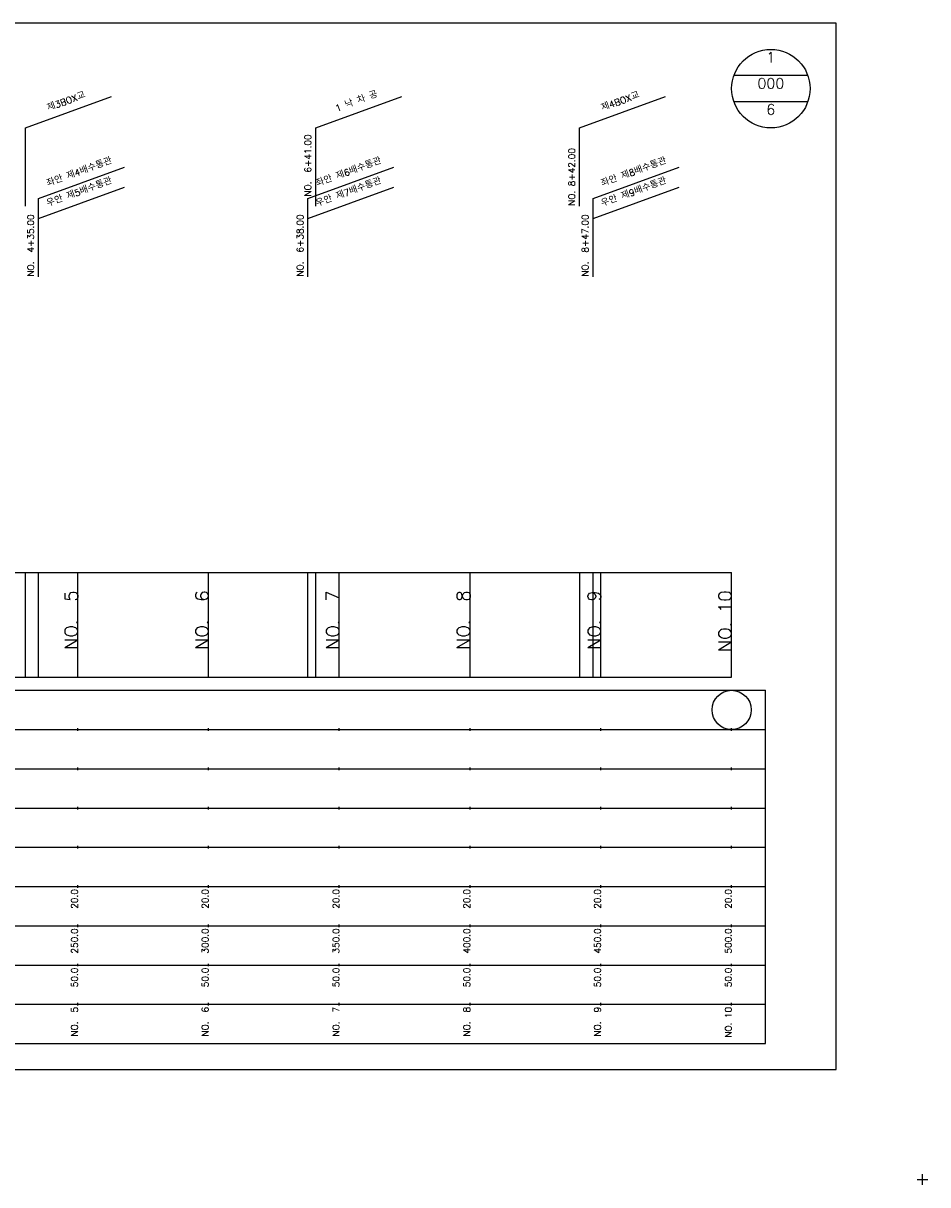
# Model space of a CAD drawing. Extents: x -2 to 685, y -2 to 1934.
# Tile 2 of 8: x 339 to 685, y -2 to 442. Entities that reach past the tile are written whole.
import ezdxf
from ezdxf.enums import TextEntityAlignment as Align

# ---------------------------------------------------------------- set-up
doc = ezdxf.new("R2010")
doc.units = 0
doc.header["$LTSCALE"] = 5
for name, color, linetype in [('BOX', 5, 'CONTINUOUS'), ('DT1', 3, 'CONTINUOUS'), ('DT2', 6, 'CONTINUOUS'), ('LT1', 4, 'CONTINUOUS'), ('ST1', 7, 'CONTINUOUS')]:
    doc.layers.add(name, color=color, linetype=linetype)
doc.styles.add('GHS', font='ROMANS.shx', dxfattribs={"bigfont": 'GHS.shx'})

msp = doc.modelspace()

# ---------------------------------------------------------------- linework, layer by layer
at = {"layer": 'BOX'}
msp.add_lwpolyline([(50, 42), (650, 42), (650, 442), (50, 442), (50, 42)], dxfattribs=at)
at = {"layer": 'LT1', "linetype": 'CONTINUOUS'}
for p, q in [((340, 402.05), (372.89, 414.02)), ((451, 402.05), (483.89, 414.02)), ((551.86, 402.05), (584.75, 414.02)), ((340, 372.05), (340, 402.05)), ((451, 372.05), (451, 402.05)), ((551.86, 372.05), (551.86, 402.05)), ((345, 375), (377.89, 386.97)), ((448, 375), (480.89, 386.97)), ((557, 375), (589.89, 386.97)), ((345, 367.33), (377.89, 379.3)), ((448, 367.33), (480.89, 379.3)), ((557, 367.33), (589.89, 379.3)), ((345, 345), (345, 375)), ((448, 345), (448, 375)), ((557, 345), (557, 375))]:
    msp.add_line(p, q, dxfattribs=at)
at = {"layer": 'LT1'}
for p, q in [((340, 192), (340, 232)), ((345, 192), (345, 232)), ((360, 192), (360, 232)), ((410, 192), (410, 232)), ((448, 192), (448, 232)), ((451, 192), (451, 232)), ((460, 192), (460, 232)), ((510, 192), (510, 232)), ((552, 192), (552, 232)), ((557, 192), (557, 232)), ((560, 192), (560, 232)), ((610, 192), (610, 232)), ((360, 225.69), (360, 226.69)), ((410, 225.69), (410, 226.69)), ((460, 225.69), (460, 226.69)), ((510, 225.69), (510, 226.69)), ((560, 225.69), (560, 226.69)), ((610, 225.69), (610, 226.69)), ((110, 192), (610, 192)), ((360, 171.5), (360, 172.5)), ((410, 171.5), (410, 172.5)), ((460, 171.5), (460, 172.5)), ((510, 171.5), (510, 172.5)), ((560, 171.5), (560, 172.5)), ((610, 171.5), (610, 172.5)), ((360, 156.5), (360, 157.5)), ((410, 156.5), (410, 157.5)), ((460, 156.5), (460, 157.5)), ((510, 156.5), (510, 157.5)), ((560, 156.5), (560, 157.5)), ((610, 156.5), (610, 157.5)), ((360, 141.5), (360, 142.5)), ((410, 141.5), (410, 142.5)), ((460, 141.5), (460, 142.5)), ((510, 141.5), (510, 142.5)), ((560, 141.5), (560, 142.5)), ((610, 141.5), (610, 142.5)), ((360, 126.5), (360, 127.5)), ((410, 126.5), (410, 127.5)), ((460, 126.5), (460, 127.5)), ((510, 126.5), (510, 127.5)), ((560, 126.5), (560, 127.5)), ((610, 126.5), (610, 127.5)), ((360, 111.5), (360, 112.5)), ((410, 111.5), (410, 112.5)), ((460, 111.5), (460, 112.5)), ((510, 111.5), (510, 112.5)), ((560, 111.5), (560, 112.5)), ((610, 111.5), (610, 112.5)), ((360, 96.5), (360, 97.5)), ((410, 96.5), (410, 97.5)), ((460, 96.5), (460, 97.5)), ((510, 96.5), (510, 97.5)), ((560, 96.5), (560, 97.5)), ((610, 96.5), (610, 97.5)), ((360, 81.5), (360, 82.5)), ((410, 81.5), (410, 82.5)), ((460, 81.5), (460, 82.5)), ((510, 81.5), (510, 82.5)), ((560, 81.5), (560, 82.5)), ((610, 81.5), (610, 82.5)), ((360, 66.5), (360, 67.5)), ((410, 66.5), (410, 67.5)), ((460, 66.5), (460, 67.5)), ((510, 66.5), (510, 67.5)), ((560, 66.5), (560, 67.5)), ((610, 66.5), (610, 67.5))]:
    msp.add_line(p, q, dxfattribs=at)
msp.add_lwpolyline([(110, 232), (160, 232), (210, 232), (260, 232), (310, 232), (360, 232), (410, 232), (460, 232), (510, 232), (560, 232), (610, 232)], dxfattribs=at)
at = {"layer": 'ST1', "linetype": 'CONTINUOUS'}
for p, q in [((639.14, 422), (610.86, 422)), ((639.14, 412), (610.86, 412))]:
    msp.add_line(p, q, dxfattribs=at)
at = {"layer": 'ST1'}
for p, q in [((80, 187), (623, 187)), ((623, 52), (623, 187)), ((87.5, 172), (623, 172)), ((80, 157), (623, 157)), ((87.5, 142), (623, 142)), ((80, 127), (623, 127)), ((80, 112), (623, 112)), ((80, 97), (623, 97)), ((80, 82), (623, 82)), ((80, 67), (623, 67)), ((80, 52), (623, 52)), ((681, 0), (685, 0)), ((683, -2), (683, 2))]:
    msp.add_line(p, q, dxfattribs=at)
at = {"layer": 'ST1', "linetype": 'CONTINUOUS'}
for centre, radius in [((625, 417), 15), ((610, 179.5), 7.5)]:
    msp.add_circle(centre, radius, dxfattribs=at)

# ---------------------------------------------------------------- texts
at = {"layer": 'DT1', "linetype": 'CONTINUOUS', "style": 'GHS'}
for s, p in [('제3BOX교', (356, 411.04)), ('1 낙 차 공', (467, 411.04)), ('제4BOX교', (567.86, 411.04)), ('좌안 제4배수통관', (361, 383.99)), ('좌안 제6배수통관', (464, 383.99)), ('좌안 제8배수통관', (573, 383.99)), ('우안 제5배수통관', (361, 376.32)), ('우안 제7배수통관', (464, 376.32)), ('우안 제9배수통관', (573, 376.32))]:
    msp.add_text(s, height=2.5, rotation=20, dxfattribs=at).set_placement(p, align=Align.CENTER)
for s, p in [('NO.  6+41.00', (449.25, 375.71)), ('NO. 8+42.00', (550.11, 372.18)), ('NO.  4+35.00', (343.25, 345.12)), ('NO.  6+38.00', (446.25, 345.12)), ('NO.  8+47.00', (555.25, 345.12))]:
    msp.add_text(s, height=2.5, rotation=90, dxfattribs=at).set_placement(p)
at = {"layer": 'DT1', "style": 'GHS'}
for s, height, p in [('NO.  5', 5, (360, 225.19)), ('NO.  6', 5, (410, 225.19)), ('NO.  7', 5, (460, 225.19)), ('NO.  8', 5, (510, 225.19)), ('NO.  9', 5, (560, 225.19)), ('NO. 10', 5, (610, 225.19)), (' 20.0', 2.5, (360, 111)), (' 20.0', 2.5, (410, 111)), (' 20.0', 2.5, (460, 111)), (' 20.0', 2.5, (510, 111)), (' 20.0', 2.5, (560, 111)), (' 20.0', 2.5, (610, 111)), ('   250.0', 2.5, (360, 96)), ('   300.0', 2.5, (410, 96)), ('   350.0', 2.5, (460, 96)), ('   400.0', 2.5, (510, 96)), ('   450.0', 2.5, (560, 96)), ('   500.0', 2.5, (610, 96)), ('  50.0', 2.5, (360, 81)), ('  50.0', 2.5, (410, 81)), ('  50.0', 2.5, (460, 81)), ('  50.0', 2.5, (510, 81)), ('  50.0', 2.5, (560, 81)), ('  50.0', 2.5, (610, 81)), ('NO.  5', 2.5, (360, 66)), ('NO.  6', 2.5, (410, 66)), ('NO.  7', 2.5, (460, 66)), ('NO.  8', 2.5, (510, 66)), ('NO.  9', 2.5, (560, 66)), ('NO. 10', 2.5, (610, 66))]:
    msp.add_text(s, height=height, rotation=90, dxfattribs=at).set_placement(p, align=Align.RIGHT)
at = {"layer": 'DT2', "linetype": 'CONTINUOUS', "style": 'GHS'}
for s, p in [('1', (625, 427)), ('000', (625, 417)), ('6', (625, 407))]:
    msp.add_text(s, height=4, dxfattribs=at).set_placement(p, align=Align.CENTER)

doc.saveas('drawing.dxf')
